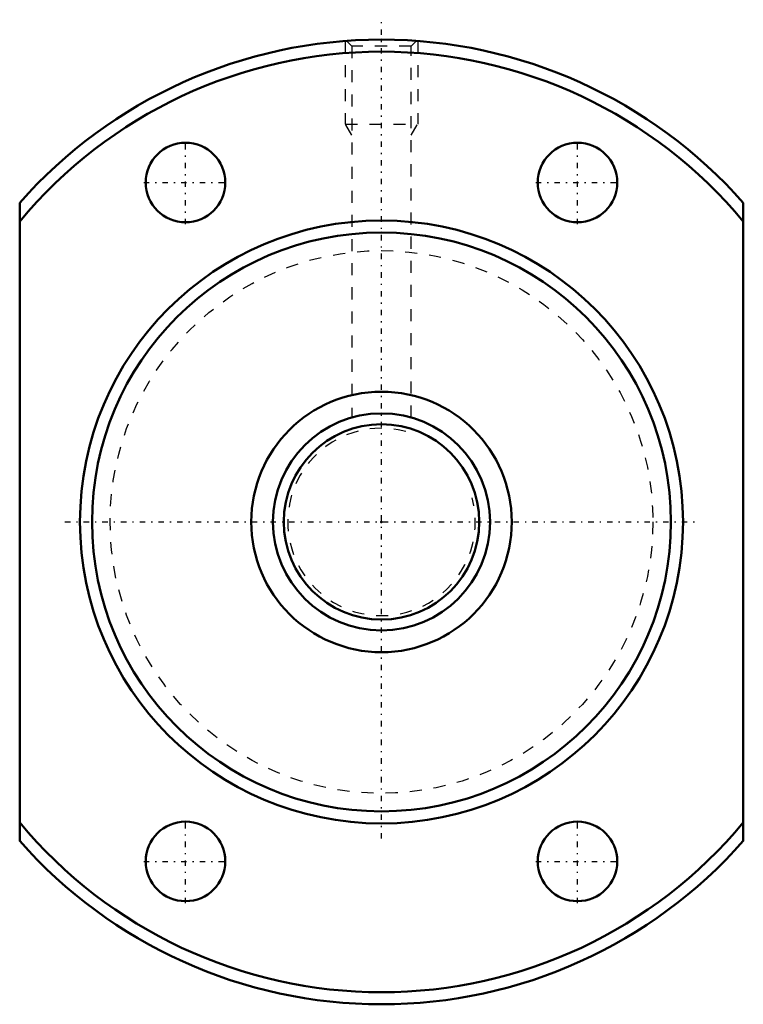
# Model space of a CAD drawing. Header units: millimetres. Extents: x -30 to 30, y -40 to 41.6.
import ezdxf

# ---------------------------------------------------------------- set-up
doc = ezdxf.new("R2010")
doc.units = ezdxf.units.MM
doc.linetypes.add('Center', pattern=[1.5, 0.45, -0.5, 0.05, -0.5])
doc.linetypes.add('Dashed', pattern=[2, 1, -1])
for name, color, linetype, lineweight in [('2d ConnectionPoints', 7, 'Continuous', 50), ('AM_0', 7, 'Continuous', 50), ('AM_5', 3, 'Continuous', 25), ('AM_7', 7, 'Center', 25), ('AM_9', 6, 'Dashed', 25)]:
    doc.layers.add(name, color=color, linetype=linetype, lineweight=lineweight)

# ---------------------------------------------------------------- blocks, each defined once
blk = doc.blocks.new('1_BTK_1808V_3_6ZZ_Nut_0_in_BTK1808V_3_6ZZ_81LC7T_000_2')
at = {"layer": 'AM_0'}
for p, q in [((-30, -26.458), (-30, 26.458)), ((30, 26.458), (30, -26.458))]:
    blk.add_line(p, q, dxfattribs=at)
for centre, radius in [((-16.25, 28.146), 3.3), ((16.25, 28.146), 3.3), ((0, 0), 25), ((0, 0), 24), ((0, 0), 10.8), ((-16.25, -28.146), 3.3), ((16.25, -28.146), 3.3)]:
    blk.add_circle(centre, radius, dxfattribs=at)
for radius, start, end in [(40, 41.40962, 138.59038), (39, 39.71514, 140.28486), (39, 219.71514, 320.28486), (40, 221.40962, 318.59038)]:
    blk.add_arc((0, 0), radius, start, end, dxfattribs=at)
at = {"layer": 'AM_5', "linetype": 'Dashed'}
for p, q in [((-3, 39.887), (-3, 33)), ((3, 39.887), (3, 33)), ((-2.459, 32.062), (-3, 33)), ((-3, 33), (3, 33)), ((2.458, 32.062), (3, 33))]:
    blk.add_line(p, q, dxfattribs=at)
at = {"layer": 'AM_7'}
for p, q in [((0, -26.25), (0, 41.65)), ((-16.25, 24.681), (-16.25, 31.611)), ((16.25, 24.681), (16.25, 31.611)), ((-19.715, 28.146), (-12.785, 28.146)), ((12.785, 28.146), (19.715, 28.146)), ((-26.25, 0), (26.25, 0)), ((-16.25, -31.611), (-16.25, -24.681)), ((16.25, -31.611), (16.25, -24.681)), ((-19.715, -28.146), (-12.785, -28.146)), ((12.785, -28.146), (19.715, -28.146))]:
    blk.add_line(p, q, dxfattribs=at)
at = {"layer": 'AM_9'}
for p, q in [((-2.89, 39.89), (-2.459, 39.459)), ((-2.459, 39.459), (-2.459, 8.659)), ((2.458, 39.459), (-2.459, 39.459)), ((2.458, 39.459), (2.892, 39.892)), ((2.458, 8.658), (2.458, 39.459))]:
    blk.add_line(p, q, dxfattribs=at)
blk.add_circle((0, 0), 22.5, dxfattribs=at)
blk = doc.blocks.new('2_BTK_1808V_3_600_Shaft_0_in_BTK1808V_3_6ZZ_81LC7T_000_2')
at = {"layer": 'AM_0'}
for radius in [9, 8.1]:
    blk.add_circle((0, 0), radius, dxfattribs=at)
at = {"layer": 'AM_5', "linetype": 'Dashed'}
blk.add_arc((0, 0), 7.773, 75, 15, dxfattribs=at)

msp = doc.modelspace()

# ---------------------------------------------------------------- linework, layer by layer
at = {"layer": '2d ConnectionPoints'}
msp.add_point((0, 0), dxfattribs=at)
msp.add_point((0, 0), dxfattribs=at)
msp.add_point((0, 0), dxfattribs=at)

# ---------------------------------------------------------------- block references
for name in ['1_BTK_1808V_3_6ZZ_Nut_0_in_BTK1808V_3_6ZZ_81LC7T_000_2', '2_BTK_1808V_3_600_Shaft_0_in_BTK1808V_3_6ZZ_81LC7T_000_2']:
    msp.add_blockref(name, (0, 0))

doc.saveas('drawing.dxf')
